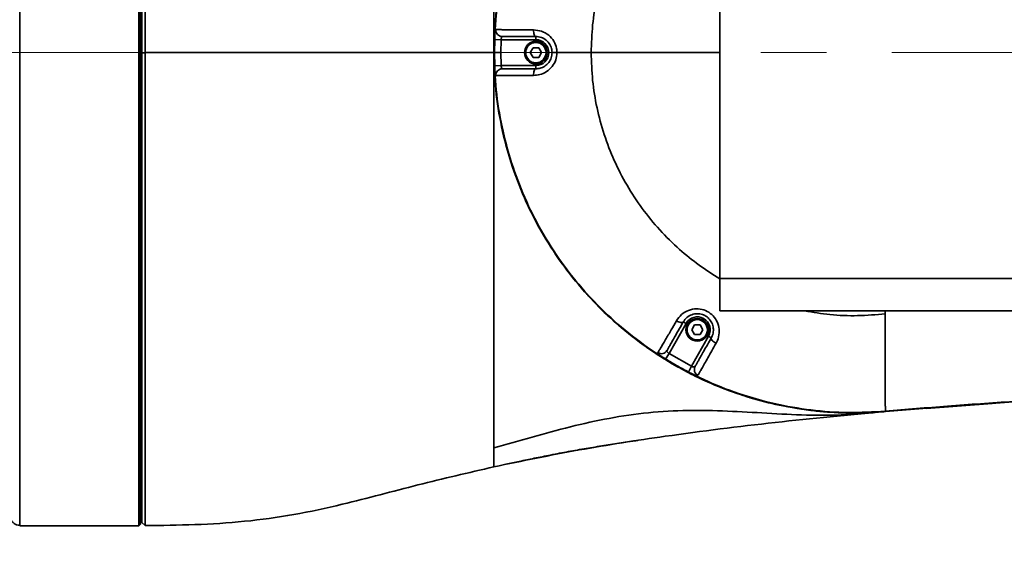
# Model space of a CAD drawing. Header units: millimetres. Extents: x -10540 to 6039, y -7467 to 6433.
# Tile 131 of 179: x -3843 to -3538, y 2510 to 2673. Entities that reach past the tile are written whole.
import ezdxf

# ---------------------------------------------------------------- set-up
doc = ezdxf.new("R2010")
doc.units = ezdxf.units.MM
doc.header["$LTSCALE"] = 8
doc.header["$PDSIZE"] = -1
doc.linetypes.add('CENTERX2', pattern=[20.32, 12.7, -2.54, 2.54, -2.54])
doc.layers.get('Defpoints').update_dxf_attribs({"true_color": 0x5e5e5e})
doc.layers.add('2细线层', color=4, linetype='Continuous', lineweight=13)
doc.layers.add('7标注层', color=4, linetype='Continuous', lineweight=13)
doc.layers.add('细实线层', color=7, linetype='Continuous')
doc.dimstyles.new('ISO-25', dxfattribs={"dimscale": 20, "dimtxt": 5, "dimasz": 6, "dimexe": 6, "dimexo": 0.625, "dimtad": 1, "dimtoh": 1, "dimdec": 0, "dimtxsty": 'Standard', "dimcen": 2.5, "dimclrd": 1, "dimclre": 1, "dimclrt": 4, "dimadec": 1, "dimazin": 2, "dimtfac": 1, "dimtdec": 0, "dimtmove": 0, "dimatfit": 0, "dimfxl": 1, "dimarcsym": 0})

# ---------------------------------------------------------------- blocks, each defined once
blk = doc.blocks.new('*D78')
at = {"layer": 'Defpoints', "color": 0, "linetype": 'ByBlock', "transparency": 16777216}
for p in [(-4976.16, 2662.54), (-2658.47, 2662.54), (-4574.67, 2472.48), (-4229.73, 2154.19), (-4257.59, 674.22)]:
    blk.add_point(p, dxfattribs=at)
at = {"layer": '细实线层', "color": 1, "linetype": 'ByBlock', "lineweight": -2, "transparency": 16777216}
blk.add_arc((-4608.18, 2662.54), 633.76, 290.86508, 349.13492, dxfattribs=at)
at = {"layer": '细实线层', "color": 1, "linetype": 'ByBlock', "transparency": 16777216}
for points in [[(-4005.7, 2544.97), (-3965.88, 2541.18), (-3974.43, 2662.54)], [(-4377.14, 2051.06), (-4387.78, 2089.62), (-4498.13, 2038.41)]]:
    blk.add_solid(points, dxfattribs=at)
at = {"layer": '细实线层', "color": 4, "linetype": 'ByBlock', "transparency": 16777216, "insert": (-4118.82, 2368.92), "char_height": 100, "attachment_point": 5, "rotation": 59.0362}
blk.add_mtext('80°', dxfattribs=at)
blk = doc.blocks.new('*D87')
at = {"layer": '2细线层', "color": 1, "linetype": 'ByBlock', "lineweight": -2, "transparency": 16777216}
for p, q in [((-4788.68, 4272.97), (-1386.54, 4272.97)), ((-1506.54, 792.54), (-1506.54, 4152.97)), ((-5173.81, 672.54), (-1386.54, 672.54))]:
    blk.add_line(p, q, dxfattribs=at)
at = {"layer": '2细线层', "color": 1, "linetype": 'ByBlock', "transparency": 16777216}
for points in [[(-1526.54, 4152.97), (-1486.54, 4152.97), (-1506.54, 4272.97)], [(-1526.54, 792.54), (-1486.54, 792.54), (-1506.54, 672.54)]]:
    blk.add_solid(points, dxfattribs=at)
at = {"layer": 'Defpoints', "color": 0, "linetype": 'ByBlock', "transparency": 16777216}
for p in [(-4801.18, 4272.97), (-1506.54, 4272.97), (-5186.31, 672.54)]:
    blk.add_point(p, dxfattribs=at)
at = {"layer": '2细线层', "color": 4, "linetype": 'ByBlock', "transparency": 16777216, "insert": (-1569.6, 2367.54), "char_height": 100, "attachment_point": 5, "rotation": 90}
blk.add_mtext('3600', dxfattribs=at)
blk = doc.blocks.new('*D93')
at = {"layer": '2细线层', "color": 1, "linetype": 'ByBlock', "lineweight": -2, "transparency": 16777216}
for p, q in [((-4801.18, 2445.04), (-4801.18, 3353.12)), ((-2975.18, 2675.04), (-2975.18, 3353.12)), ((-4681.18, 3233.12), (-3095.18, 3233.12))]:
    blk.add_line(p, q, dxfattribs=at)
at = {"layer": '2细线层', "color": 1, "linetype": 'ByBlock', "transparency": 16777216}
for points in [[(-4681.18, 3253.12), (-4681.18, 3213.12), (-4801.18, 3233.12)], [(-3095.18, 3253.12), (-3095.18, 3213.12), (-2975.18, 3233.12)]]:
    blk.add_solid(points, dxfattribs=at)
at = {"layer": 'Defpoints', "color": 0, "linetype": 'ByBlock', "transparency": 16777216}
for p in [(-2975.18, 3233.12), (-2975.18, 2662.54), (-4801.18, 2432.54)]:
    blk.add_point(p, dxfattribs=at)
at = {"layer": '2细线层', "color": 4, "linetype": 'ByBlock', "transparency": 16777216, "insert": (-3888.18, 3295.62), "char_height": 100, "attachment_point": 5}
blk.add_mtext('1826', dxfattribs=at)
blk = doc.blocks.new('*D94')
at = {"layer": '2细线层', "color": 1, "linetype": 'ByBlock', "lineweight": -2, "transparency": 16777216}
blk.add_arc((-2975.18, 2662.54), 313.74, 22.0503, 102.9497, dxfattribs=at)
at = {"layer": '2细线层', "color": 1, "linetype": 'ByBlock', "transparency": 16777216}
for points in [[(-3037.36, 2950.03), (-3053.61, 2986.58), (-3155.13, 2919.54)], [(-2664.75, 2784.15), (-2704.02, 2776.5), (-2661.44, 2662.54)]]:
    blk.add_solid(points, dxfattribs=at)
at = {"layer": 'Defpoints', "color": 0, "linetype": 'ByBlock', "transparency": 16777216}
for p in [(-3248.47, 3052.84), (-2740.8, 2871.11), (-4976.16, 2662.54), (-2975.18, 2662.54), (-2658.47, 2662.54)]:
    blk.add_point(p, dxfattribs=at)
at = {"layer": '2细线层', "color": 4, "linetype": 'ByBlock', "transparency": 16777216, "insert": (-2801.45, 2996.27), "char_height": 100, "attachment_point": 5, "rotation": 332.5}
blk.add_mtext('125°', dxfattribs=at)
blk = doc.blocks.new('*D95')
at = {"layer": '2细线层', "color": 1, "linetype": 'ByBlock', "lineweight": -2, "transparency": 16777216}
blk.add_line((-2645.97, 2662.54), (-2450.72, 2662.54), dxfattribs=at)
blk.add_arc((-2975.18, 2662.54), 404.46, 252.0622, 342.9378, dxfattribs=at)
at = {"layer": '2细线层', "color": 1, "linetype": 'ByBlock', "transparency": 16777216}
for points in [[(-2608.3, 2546.83), (-2568.74, 2540.9), (-2570.72, 2662.54)], [(-3108.66, 2259.84), (-3090.83, 2295.64), (-3207.17, 2331.23)]]:
    blk.add_solid(points, dxfattribs=at)
at = {"layer": 'Defpoints', "color": 0, "linetype": 'ByBlock', "transparency": 16777216}
for p in [(-4976.16, 2662.54), (-2975.18, 2662.54), (-2658.47, 2662.54), (-2673.04, 2393.66), (-3248.47, 2272.24)]:
    blk.add_point(p, dxfattribs=at)
at = {"layer": '2细线层', "color": 4, "linetype": 'ByBlock', "transparency": 16777216, "insert": (-2920.97, 2324.9), "char_height": 100, "attachment_point": 5, "rotation": 9.1207}
blk.add_mtext('125°', dxfattribs=at)

msp = doc.modelspace()

# ---------------------------------------------------------------- linework, layer by layer
at = {"color": 7, "linetype": 'Continuous', "lineweight": 35}
for p, q in [((-3806.18, 2516.04), (-3806.18, 2809.04)), ((-3805.68, 2808.54), (-3805.68, 2516.54)), ((-3696.02, 2662.54), (-3695.94, 2666.61)), ((-3695.94, 2666.61), (-3693.94, 2666.54)), ((-3693.94, 2666.54), (-3694.02, 2662.54)), ((-3683.18, 2666.54), (-3693.94, 2666.54)), ((-3683.18, 2666.54), (-3683.18, 2667.54)), ((-3804.18, 2662.53), (-3805.18, 2662.53)), ((-3696.05, 2662.54), (-3696.02, 2662.54)), ((-3695.94, 2658.47), (-3696.02, 2662.54)), ((-3696.02, 2662.54), (-3694.02, 2662.54)), ((-3694.02, 2662.54), (-3693.94, 2658.54)), ((-3684.91, 2662.54), (-3684.04, 2664.04)), ((-3684.04, 2661.04), (-3684.91, 2662.54)), ((-3684.04, 2664.04), (-3682.31, 2664.04)), ((-3682.31, 2664.04), (-3681.45, 2662.54)), ((-3681.45, 2662.54), (-3682.31, 2661.04)), ((-3676.65, 2662.54), (-3666.05, 2662.54)), ((-3682.31, 2661.04), (-3684.04, 2661.04)), ((-3693.94, 2658.54), (-3695.94, 2658.47)), ((-3693.94, 2658.54), (-3683.18, 2658.54)), ((-3683.18, 2658.54), (-3683.18, 2657.54)), ((-3574.94, 2582.54), (-3574.94, 2581.65)), ((-3636.66, 2578.67), (-3641.94, 2569.34)), ((-3637.53, 2579.16), (-3636.66, 2578.67)), ((-3634.91, 2576.7), (-3634.04, 2578.2)), ((-3634.04, 2578.2), (-3632.31, 2578.2)), ((-3632.31, 2578.2), (-3631.45, 2576.7)), ((-3634.98, 2565.4), (-3629.7, 2574.73)), ((-3634.04, 2575.2), (-3634.91, 2576.7)), ((-3632.31, 2575.2), (-3634.04, 2575.2)), ((-3631.45, 2576.7), (-3632.31, 2575.2)), ((-3628.83, 2574.23), (-3629.7, 2574.73)), ((-3641.94, 2569.34), (-3642.99, 2567.64)), ((-3641.94, 2569.34), (-3634.98, 2565.4)), ((-3634.98, 2565.4), (-3635.9, 2563.63)), ((-3541.82, 2553.88), (-3562.2, 2552.33)), ((-3574.91, 2551.36), (-3574.92, 2551.49)), ((-3574.91, 2551.36), (-3574.91, 2551.36)), ((-3843.06, 2516.15), (-3843.06, 2516.15)), ((-3806.18, 2516.04), (-3805.68, 2516.54)), ((-3805.18, 2517.06), (-3804.17, 2516.06)), ((-3805.18, 2517.06), (-3804.17, 2516.06)), ((-3843.06, 2516.04), (-3806.18, 2516.04))]:
    msp.add_line(p, q, dxfattribs=at)
at = {"color": 7, "linetype": 'Continuous', "lineweight": 35, "flags": 128}
for points in [[(-3683.9, 2669.58), (-3683.89, 2669.18), (-3683.85, 2668.8), (-3683.79, 2668.45), (-3683.7, 2668.14), (-3683.59, 2667.88), (-3683.46, 2667.69), (-3683.32, 2667.58), (-3683.18, 2667.54)], [(-3678.18, 2662.54), (-3678.15, 2662.54), (-3678.07, 2662.54), (-3677.93, 2662.54), (-3677.75, 2662.54), (-3677.52, 2662.54), (-3677.26, 2662.54), (-3676.97, 2662.54), (-3676.65, 2662.54)], [(-3683.18, 2657.54), (-3683.32, 2657.5), (-3683.46, 2657.38), (-3683.59, 2657.19), (-3683.7, 2656.94), (-3683.79, 2656.63), (-3683.85, 2656.27), (-3683.89, 2655.89), (-3683.9, 2655.5)], [(-3639.66, 2579.45), (-3639.31, 2579.28), (-3638.96, 2579.13), (-3638.63, 2579.02), (-3638.31, 2578.96), (-3638.04, 2578.94), (-3637.81, 2578.97), (-3637.64, 2579.04), (-3637.53, 2579.16)], [(-3627.37, 2572.52), (-3627.72, 2572.72), (-3628.04, 2572.95), (-3628.33, 2573.19), (-3628.56, 2573.43), (-3628.73, 2573.67), (-3628.84, 2573.89), (-3628.87, 2574.08), (-3628.83, 2574.23)]]:
    msp.add_lwpolyline(points, dxfattribs=at)
at = {"color": 7, "linetype": 'Continuous', "lineweight": 35}
for centre, radius in [((-3683.18, 2662.54), 3.5), ((-3683.18, 2662.54), 3.15), ((-3633.18, 2576.7), 3.5), ((-3633.18, 2576.7), 3.15)]:
    msp.add_circle(centre, radius, dxfattribs=at)
for centre, radius, start, end in [((-3693.6, 2669.53), 1.99, 176.1116, 269.8033), ((-3683.18, 2662.54), 4, 270, 90), ((-3693.6, 2655.54), 1.99, 90.1967, 183.8884), ((-3633.18, 2576.7), 4, 330.4847, 150.4847), ((-3644.28, 2571.27), 1.98, 236.4404, 329.89), ((-3632.12, 2564.4), 1.98, 151.1569, 244.6842), ((-3806.18, 2533.54), 1, 0, 60)]:
    msp.add_arc(centre, radius, start, end, dxfattribs=at)
for points, knots in [([(-3843.06, 2809.02), (-3843.06, 2809.03), (-3843.06, 2809.2), (-3843.06, 2808.56), (-3843.06, 2807.03), (-3843.06, 2804.36), (-3843.06, 2800.74), (-3843.06, 2796.09), (-3843.06, 2790.47), (-3843.06, 2784), (-3843.06, 2776.69), (-3843.06, 2768.48), (-3843.06, 2759.52), (-3843.06, 2749.94), (-3843.06, 2739.77), (-3843.06, 2728.93), (-3843.06, 2717.62), (-3843.06, 2706.03), (-3843.06, 2694.14), (-3843.06, 2681.9), (-3843.06, 2671.29), (-3843.06, 2660.8), (-3843.06, 2650.43), (-3843.06, 2638.4), (-3843.06, 2626.51), (-3843.06, 2614.78), (-3843.06, 2603.27), (-3843.06, 2592.16), (-3843.06, 2581.65), (-3843.06, 2571.67), (-3843.06, 2562.25), (-3843.06, 2553.55), (-3843.06, 2545.71), (-3843.06, 2538.68), (-3843.06, 2532.47), (-3843.06, 2527.2), (-3843.06, 2522.95), (-3843.06, 2519.65), (-3843.06, 2517.39), (-3843.06, 2516.17), (-3843.06, 2516.16), (-3843.06, 2516.15)], [0, 0, 0, 0, 0.000901, 0.028165, 0.055429, 0.081924, 0.108419, 0.135683, 0.162947, 0.189442, 0.215937, 0.243201, 0.270465, 0.29696, 0.323455, 0.350719, 0.377983, 0.404478, 0.430972, 0.458237, 0.485501, 0.500431, 0.526703, 0.553156, 0.579519, 0.605881, 0.633002, 0.660123, 0.686617, 0.713112, 0.740376, 0.76764, 0.794135, 0.82063, 0.847894, 0.875158, 0.901653, 0.928148, 0.955412, 0.982676, 1, 1, 1, 1]), ([(-3804.17, 2809.01), (-3804.17, 2809.01), (-3804.17, 2809.01), (-3804.17, 2808.48), (-3804.17, 2806.89), (-3804.17, 2804.44), (-3804.17, 2801.09), (-3804.17, 2796.83), (-3804.17, 2791.71), (-3804.17, 2786.81), (-3804.18, 2782.55), (-3804.18, 2778.05), (-3804.18, 2773.2), (-3804.18, 2768.01), (-3804.18, 2762.6), (-3804.18, 2755.44), (-3804.18, 2746.27), (-3804.18, 2736.56), (-3804.18, 2726.33), (-3804.18, 2715.61), (-3804.18, 2704.86), (-3804.18, 2694.28), (-3804.18, 2683.87), (-3804.18, 2675.07), (-3804.18, 2667.92), (-3804.18, 2664.33), (-3804.18, 2662.54)], [0, 0, 0, 0, 0.012435, 0.062229, 0.111995, 0.161925, 0.211855, 0.263066, 0.314278, 0.364054, 0.388928, 0.413802, 0.463578, 0.488452, 0.513326, 0.563102, 0.613185, 0.663116, 0.713046, 0.764264, 0.815481, 0.860999, 0.906751, 0.953223, 0.976607, 1, 1, 1, 1]), ([(-3805.18, 2662.53), (-3805.18, 2663.49), (-3805.18, 2666.38), (-3805.18, 2673.13), (-3805.18, 2680.8), (-3805.18, 2688.41), (-3805.18, 2694.08), (-3805.18, 2701.57), (-3805.18, 2708.95), (-3805.18, 2717.98), (-3805.18, 2726.8), (-3805.18, 2735.29), (-3805.18, 2741.83), (-3805.18, 2746.62), (-3805.18, 2752.82), (-3805.18, 2760.23), (-3805.18, 2768.5), (-3805.18, 2776.1), (-3805.18, 2781.83), (-3805.18, 2786.04), (-3805.18, 2789.98), (-3805.18, 2794.42), (-3805.18, 2798.16), (-3805.18, 2800.72), (-3805.18, 2802.99), (-3805.18, 2805.28), (-3805.18, 2806.79), (-3805.18, 2807.63), (-3805.18, 2808), (-3805.18, 2808.01), (-3805.18, 2808.01)], [0, 0, 0, 0, 0.012644, 0.037938, 0.088566, 0.113858, 0.13915, 0.164443, 0.215058, 0.240351, 0.290967, 0.341582, 0.366874, 0.392167, 0.41746, 0.468075, 0.51869, 0.569306, 0.619921, 0.645214, 0.670506, 0.721122, 0.771737, 0.79703, 0.822322, 0.872937, 0.923552, 0.948843, 0.97439, 1, 1, 1, 1]), ([(-3696.18, 2663.35), (-3696.18, 2663.4), (-3696.18, 2663.53), (-3696.18, 2663.71), (-3696.18, 2663.91), (-3696.18, 2664.1), (-3696.18, 2664.29), (-3696.18, 2664.48), (-3696.18, 2664.67), (-3696.18, 2664.87), (-3696.18, 2665.06), (-3696.18, 2665.25), (-3696.18, 2665.44), (-3696.18, 2665.63), (-3696.18, 2665.83), (-3696.18, 2666.02), (-3696.18, 2666.21), (-3696.18, 2666.4), (-3696.18, 2666.59), (-3696.18, 2666.78), (-3696.18, 2666.98), (-3696.18, 2667.17), (-3696.18, 2667.36), (-3696.18, 2667.55), (-3696.18, 2667.74), (-3696.18, 2667.94), (-3696.18, 2668.13), (-3696.18, 2668.32), (-3696.18, 2668.51), (-3696.18, 2668.71), (-3696.18, 2668.9), (-3696.18, 2669.09), (-3696.18, 2669.28), (-3696.18, 2669.48), (-3696.18, 2669.67), (-3696.18, 2669.86), (-3696.18, 2670.05), (-3696.18, 2670.25), (-3696.18, 2670.44), (-3696.18, 2670.63), (-3696.18, 2670.82), (-3696.18, 2671.02), (-3696.18, 2671.21), (-3696.18, 2671.4), (-3696.18, 2671.6), (-3696.18, 2671.79), (-3696.18, 2671.98), (-3696.18, 2672.18), (-3696.18, 2672.37), (-3696.18, 2672.65), (-3696.18, 2672.97), (-3696.18, 2673.74), (-3696.18, 2675.22), (-3696.18, 2677.47), (-3696.18, 2680.15), (-3696.18, 2682.81), (-3696.18, 2685.44), (-3696.18, 2689.32), (-3696.18, 2694.5), (-3696.18, 2700.96), (-3696.18, 2707.47), (-3696.18, 2714.86), (-3696.18, 2722.88), (-3696.18, 2730.97), (-3696.18, 2738.24), (-3696.18, 2744.79), (-3696.18, 2750.89), (-3696.18, 2757.53), (-3696.18, 2764.44), (-3696.18, 2771.28), (-3696.18, 2777.16), (-3696.18, 2781.7), (-3696.18, 2783.94), (-3696.18, 2784.9)], [0, 0, 0, 0, 0.001106, 0.002342, 0.003579, 0.004816, 0.006053, 0.00729, 0.008527, 0.009764, 0.011002, 0.012239, 0.013477, 0.014714, 0.015952, 0.01719, 0.018428, 0.019666, 0.020904, 0.022142, 0.02338, 0.024617, 0.025855, 0.027092, 0.028329, 0.029566, 0.030803, 0.03204, 0.033276, 0.034512, 0.035749, 0.036986, 0.038223, 0.039461, 0.040697, 0.041934, 0.04317, 0.044406, 0.045643, 0.04688, 0.048118, 0.049355, 0.050591, 0.051827, 0.053062, 0.054297, 0.055532, 0.056767, 0.058003, 0.059237, 0.062002, 0.064173, 0.07376, 0.089659, 0.105531, 0.122373, 0.137596, 0.15306, 0.192469, 0.231799, 0.271881, 0.314704, 0.373959, 0.432279, 0.484982, 0.536187, 0.587286, 0.638277, 0.714755, 0.790895, 0.866659, 0.942968, 1, 1, 1, 1]), ([(-3626.18, 2732.58), (-3628.36, 2731.21), (-3632.73, 2728.45), (-3638.96, 2723.37), (-3644.9, 2717.53), (-3650.36, 2710.86), (-3655.08, 2703.66), (-3659.02, 2696), (-3662.14, 2687.96), (-3664.37, 2679.65), (-3665.78, 2671.14), (-3665.96, 2665.41), (-3666.05, 2662.54)], [0, 0, 0, 0, 0.091879, 0.183757, 0.285788, 0.387818, 0.489848, 0.591879, 0.693909, 0.795939, 0.89797, 1, 1, 1, 1]), ([(-3626.18, 2662.54), (-3626.18, 2667.55), (-3626.18, 2677.56), (-3626.18, 2692.58), (-3626.18, 2707.59), (-3626.18, 2717.55), (-3626.18, 2722.54)], [0, 0, 0, 0, 0.249988, 0.499987, 0.749993, 1, 1, 1, 1]), ([(-3695.94, 2666.61), (-3695.93, 2666.83), (-3695.91, 2667.4), (-3695.86, 2668.26), (-3695.78, 2669.04), (-3695.7, 2669.57), (-3695.62, 2669.64), (-3695.59, 2669.67)], [0, 0, 0, 0, 0.135443, 0.34653, 0.559534, 0.77676, 1, 1, 1, 1]), ([(-3695.59, 2669.67), (-3695.44, 2669.67), (-3695.15, 2669.67), (-3694.12, 2669.66), (-3692.54, 2669.64), (-3690.55, 2669.62), (-3687.69, 2669.6), (-3685.34, 2669.59), (-3683.9, 2669.58)], [0, 0, 0, 0, 0.155552, 0.310431, 0.44945, 0.588799, 0.749569, 1, 1, 1, 1]), ([(-3683.9, 2669.58), (-3683.07, 2669.5), (-3681.4, 2669.34), (-3679.15, 2668.05), (-3677.51, 2666.16), (-3676.77, 2664.2), (-3676.65, 2662.97), (-3676.65, 2662.54), (-3676.65, 2662.54)], [0, 0, 0, 0, 0.23274, 0.462607, 0.679795, 0.886155, 0.999995, 1, 1, 1, 1]), ([(-3693.6, 2667.54), (-3693.64, 2667.53), (-3693.71, 2667.51), (-3693.79, 2667.33), (-3693.86, 2667.08), (-3693.91, 2666.8), (-3693.94, 2666.61), (-3693.94, 2666.54)], [0, 0, 0, 0, 0.219493, 0.436261, 0.650964, 0.863915, 1, 1, 1, 1]), ([(-3683.18, 2667.54), (-3684.25, 2667.54), (-3686.42, 2667.54), (-3689.04, 2667.54), (-3691, 2667.54), (-3692.34, 2667.54), (-3693.24, 2667.54), (-3693.48, 2667.54), (-3693.6, 2667.54)], [0, 0, 0, 0, 0.21252, 0.428949, 0.559941, 0.695872, 0.844561, 1, 1, 1, 1]), ([(-3678.18, 2662.54), (-3678.19, 2662.85), (-3678.24, 2663.72), (-3678.78, 2665.12), (-3679.92, 2666.46), (-3681.47, 2667.37), (-3682.61, 2667.48), (-3683.18, 2667.54)], [0, 0, 0, 0, 0.113424, 0.318991, 0.535626, 0.765767, 1, 1, 1, 1]), ([(-3805.18, 2517.06), (-3805.18, 2517.06), (-3805.18, 2517.07), (-3805.18, 2517.47), (-3805.18, 2518.41), (-3805.18, 2519.3), (-3805.18, 2520.79), (-3805.18, 2522.73), (-3805.18, 2525.09), (-3805.18, 2527.07), (-3805.18, 2529.27), (-3805.18, 2532.47), (-3805.18, 2536.07), (-3805.18, 2540.07), (-3805.18, 2543.25), (-3805.18, 2547.74), (-3805.18, 2552.6), (-3805.18, 2557.79), (-3805.18, 2561.84), (-3805.18, 2567.45), (-3805.18, 2573.37), (-3805.18, 2579.55), (-3805.18, 2584.32), (-3805.18, 2590.83), (-3805.18, 2597.58), (-3805.18, 2604.52), (-3805.18, 2609.81), (-3805.18, 2616.98), (-3805.18, 2624.3), (-3805.18, 2631.73), (-3805.18, 2639.6), (-3805.18, 2647.75), (-3805.18, 2656.17), (-3805.18, 2660.41), (-3805.18, 2662.53)], [0, 0, 0, 0, 0.012519, 0.062655, 0.087697, 0.11274, 0.137784, 0.1879, 0.212943, 0.237987, 0.263031, 0.288074, 0.33819, 0.363234, 0.388278, 0.413321, 0.463437, 0.488481, 0.513525, 0.538568, 0.588685, 0.613728, 0.638772, 0.663815, 0.713932, 0.738975, 0.764019, 0.789063, 0.839179, 0.864222, 0.889266, 0.944394, 0.97215, 1, 1, 1, 1]), ([(-3804.18, 2662.55), (-3795.57, 2662.55), (-3778.36, 2662.55), (-3755.85, 2662.55), (-3736.65, 2662.55), (-3724.28, 2662.55), (-3715.49, 2662.55), (-3710.24, 2662.55), (-3705.48, 2662.55), (-3701.91, 2662.55), (-3699.58, 2662.55), (-3698.03, 2662.55), (-3696.89, 2662.55), (-3696.19, 2662.55), (-3696.18, 2662.55), (-3696.18, 2662.55)], [0, 0, 0, 0, 0.224794, 0.449587, 0.588099, 0.726601, 0.772771, 0.818937, 0.86509, 0.899681, 0.916975, 0.934251, 0.951503, 0.968771, 1, 1, 1, 1]), ([(-3804.18, 2662.54), (-3804.18, 2661.59), (-3804.18, 2656.87), (-3804.18, 2648.37), (-3804.18, 2637.12), (-3804.18, 2626), (-3804.18, 2615), (-3804.18, 2604.21), (-3804.18, 2595.49), (-3804.18, 2588.79), (-3804.18, 2583.95), (-3804.18, 2577.65), (-3804.18, 2570.08), (-3804.18, 2561.54), (-3804.18, 2553.53), (-3804.18, 2546.13), (-3804.17, 2539.47), (-3804.17, 2533.62), (-3804.17, 2528.54), (-3804.17, 2524.27), (-3804.17, 2521.05), (-3804.17, 2518.92), (-3804.17, 2517.59), (-3804.17, 2516.69), (-3804.17, 2516.14), (-3804.17, 2516.09), (-3804.17, 2516.07)], [0, 0, 0, 0, 0.012312, 0.06162, 0.11089, 0.160322, 0.209755, 0.260435, 0.311115, 0.335742, 0.36037, 0.384998, 0.434281, 0.483713, 0.533145, 0.583822, 0.6345, 0.683931, 0.733363, 0.784038, 0.834714, 0.875597, 0.906541, 0.937489, 0.96874, 1, 1, 1, 1]), ([(-3676.65, 2662.54), (-3676.65, 2662.54), (-3676.65, 2661.77), (-3676.92, 2660.22), (-3678.05, 2658.17), (-3679.8, 2656.58), (-3681.85, 2655.65), (-3683.26, 2655.54), (-3683.9, 2655.5)], [0, 0, 0, 0, 0.000005, 0.200272, 0.401756, 0.607295, 0.821279, 1, 1, 1, 1]), ([(-3683.18, 2657.54), (-3682.74, 2657.57), (-3681.78, 2657.64), (-3680.37, 2658.3), (-3679.16, 2659.42), (-3678.34, 2660.89), (-3678.23, 2661.99), (-3678.18, 2662.54)], [0, 0, 0, 0, 0.179982, 0.394512, 0.59973, 0.800491, 1, 1, 1, 1]), ([(-3626.18, 2662.54), (-3631.21, 2662.54), (-3640.39, 2662.54), (-3653.7, 2662.54), (-3661.93, 2662.54), (-3666.05, 2662.54)], [0, 0, 0, 0, 0.377631, 0.688826, 1, 1, 1, 1]), ([(-3626.18, 2592.49), (-3628.36, 2593.87), (-3632.73, 2596.63), (-3638.96, 2601.71), (-3644.9, 2607.55), (-3650.36, 2614.22), (-3655.08, 2621.42), (-3659.02, 2629.08), (-3662.14, 2637.11), (-3664.37, 2645.43), (-3665.78, 2653.94), (-3665.96, 2659.67), (-3666.05, 2662.54)], [0, 0, 0, 0, 0.091879, 0.183757, 0.285789, 0.387818, 0.489848, 0.591879, 0.693909, 0.795939, 0.89797, 1, 1, 1, 1]), ([(-3626.18, 2662.54), (-3626.18, 2656.69), (-3626.18, 2644.99), (-3626.18, 2627.46), (-3626.18, 2609.94), (-3626.18, 2598.34), (-3626.18, 2592.54)], [0, 0, 0, 0, 0.250026, 0.500033, 0.750025, 1, 1, 1, 1]), ([(-3696.18, 2661.73), (-3696.18, 2661.56), (-3696.18, 2661.26), (-3696.18, 2660.83), (-3696.18, 2660.46), (-3696.18, 2660.1), (-3696.18, 2659.76), (-3696.18, 2659.34), (-3696.18, 2658.92), (-3696.18, 2658.51), (-3696.18, 2658.09), (-3696.18, 2657.62), (-3696.18, 2657.1), (-3696.18, 2656.64), (-3696.18, 2656.26), (-3696.18, 2655.84), (-3696.18, 2655.37), (-3696.18, 2654.85), (-3696.18, 2654.34), (-3696.18, 2653.86), (-3696.18, 2653.39), (-3696.18, 2652.98), (-3696.18, 2652.58), (-3696.18, 2652.23), (-3696.18, 2651.8), (-3696.18, 2651.18), (-3696.18, 2650.06), (-3696.18, 2648.57), (-3696.18, 2646.84), (-3696.18, 2644.17), (-3696.18, 2640.56), (-3696.18, 2636.01), (-3696.18, 2631.54), (-3696.18, 2627.09), (-3696.18, 2622.65), (-3696.18, 2619.18), (-3696.18, 2616.63), (-3696.18, 2615.07), (-3696.18, 2613.52), (-3696.18, 2612.04), (-3696.18, 2610.57), (-3696.18, 2609.12), (-3696.18, 2607.87), (-3696.18, 2606.61), (-3696.18, 2605.23), (-3696.18, 2603.66), (-3696.18, 2602.23), (-3696.18, 2600.96), (-3696.18, 2599.71), (-3696.18, 2597.71), (-3696.18, 2595.18), (-3696.18, 2591.45), (-3696.18, 2587.23), (-3696.18, 2581.24), (-3696.18, 2574.43), (-3696.18, 2566.78), (-3696.18, 2559.6), (-3696.18, 2553.03), (-3696.18, 2547.38), (-3696.18, 2543.12), (-3696.18, 2541.03), (-3696.18, 2540.18)], [0, 0, 0, 0, 0.0032292, 0.0057684, 0.0083067, 0.0103001, 0.0128409, 0.0148356, 0.0184005, 0.0209414, 0.0229354, 0.0265003, 0.0300608, 0.0328605, 0.035397, 0.0373926, 0.0409535, 0.0445142, 0.0473126, 0.0508728, 0.0536672, 0.0564615, 0.0586574, 0.0611898, 0.0631805, 0.0667339, 0.0728274, 0.0841784, 0.0943105, 0.1044388, 0.1324471, 0.1593619, 0.1867391, 0.2137405, 0.2409875, 0.26891, 0.2790157, 0.2894789, 0.2988848, 0.3087727, 0.318216, 0.3276054, 0.3373549, 0.3428737, 0.3528201, 0.3651041, 0.3745481, 0.3821315, 0.3911542, 0.4005359, 0.4241007, 0.4448731, 0.4817242, 0.5187221, 0.5848477, 0.6508037, 0.7257084, 0.8002288, 0.8744009, 0.9492308, 1, 1, 1, 1]), ([(-3695.59, 2655.41), (-3695.61, 2655.42), (-3695.67, 2655.46), (-3695.76, 2655.82), (-3695.83, 2656.51), (-3695.9, 2657.43), (-3695.93, 2658.12), (-3695.94, 2658.47)], [0, 0, 0, 0, 0.147063, 0.365548, 0.578957, 0.789761, 1, 1, 1, 1]), ([(-3693.94, 2658.54), (-3693.93, 2658.43), (-3693.9, 2658.2), (-3693.84, 2657.9), (-3693.76, 2657.67), (-3693.69, 2657.56), (-3693.63, 2657.54), (-3693.6, 2657.54)], [0, 0, 0, 0, 0.211451, 0.424263, 0.63883, 0.855719, 1, 1, 1, 1]), ([(-3693.6, 2657.54), (-3693.43, 2657.54), (-3693.08, 2657.54), (-3691.53, 2657.54), (-3689.66, 2657.54), (-3687.05, 2657.54), (-3684.78, 2657.54), (-3683.18, 2657.54)], [0, 0, 0, 0, 0.206252, 0.417325, 0.550104, 0.683227, 1, 1, 1, 1]), ([(-3683.9, 2655.5), (-3684.77, 2655.49), (-3686.49, 2655.48), (-3688.86, 2655.47), (-3690.98, 2655.45), (-3692.68, 2655.43), (-3693.94, 2655.42), (-3695.08, 2655.41), (-3695.39, 2655.41), (-3695.59, 2655.41)], [0, 0, 0, 0, 0.150169, 0.30019, 0.434719, 0.568944, 0.681018, 0.793109, 1, 1, 1, 1]), ([(-3626.18, 2592.54), (-3619.6, 2592.54), (-3606.74, 2592.54), (-3587.82, 2592.54), (-3569.53, 2592.54), (-3551.64, 2592.54), (-3534, 2592.54), (-3510.88, 2592.54), (-3482.5, 2592.54), (-3449.06, 2592.54), (-3427.05, 2592.54), (-3416.18, 2592.54)], [0, 0, 0, 0, 0.094065, 0.183949, 0.270497, 0.355538, 0.439587, 0.522639, 0.68574, 0.844849, 1, 1, 1, 1]), ([(-3626.18, 2592.54), (-3626.18, 2592.53), (-3626.18, 2592.52), (-3626.18, 2592.5), (-3626.18, 2592.49)], [0, 0, 0, 0, 0.499696, 1, 1, 1, 1]), ([(-3626.18, 2592.49), (-3626.18, 2590.82), (-3626.18, 2587.49), (-3626.18, 2584.19), (-3626.18, 2582.54)], [0, 0, 0, 0, 0.500004, 1, 1, 1, 1]), ([(-3575.41, 2551.34), (-3578.24, 2551.16), (-3584.06, 2550.79), (-3592.99, 2551.13), (-3602.1, 2552.18), (-3611.2, 2554.01), (-3620.12, 2556.6), (-3628.9, 2559.96), (-3637.44, 2564.09), (-3645.6, 2568.93), (-3653.24, 2574.37), (-3660.34, 2580.48), (-3665.11, 2585.03), (-3667.33, 2587.7), (-3667.52, 2587.93)], [0, 0, 0, 0, 0.082795, 0.170438, 0.260473, 0.350508, 0.441026, 0.531544, 0.624706, 0.717869, 0.808131, 0.898392, 0.991291, 1, 1, 1, 1]), ([(-3639.66, 2579.45), (-3639.18, 2580.14), (-3638.21, 2581.51), (-3635.98, 2582.84), (-3633.52, 2583.34), (-3631.13, 2582.98), (-3629.06, 2581.89), (-3627.47, 2580.2), (-3626.51, 2578.06), (-3626.28, 2575.68), (-3626.71, 2573.79), (-3627.22, 2572.8), (-3627.37, 2572.52)], [0, 0, 0, 0, 0.116809, 0.23224, 0.339791, 0.441003, 0.539411, 0.637863, 0.738657, 0.84377, 0.954966, 1, 1, 1, 1]), ([(-3628.83, 2574.23), (-3628.73, 2574.43), (-3628.38, 2575.1), (-3628.1, 2576.4), (-3628.27, 2578.05), (-3628.97, 2579.55), (-3630.1, 2580.75), (-3631.57, 2581.53), (-3633.26, 2581.79), (-3635, 2581.46), (-3636.55, 2580.55), (-3637.2, 2579.63), (-3637.53, 2579.16)], [0, 0, 0, 0, 0.045577, 0.157972, 0.263803, 0.364725, 0.462732, 0.560242, 0.660328, 0.766915, 0.882159, 1, 1, 1, 1]), ([(-3626.18, 2582.54), (-3621.9, 2582.54), (-3613.17, 2582.54), (-3604.42, 2582.54), (-3599.97, 2582.54)], [0, 0, 0, 0, 0.490115, 1, 1, 1, 1]), ([(-3599.97, 2582.54), (-3595.8, 2582.54), (-3587.46, 2582.53), (-3579.11, 2582.54), (-3574.94, 2582.54)], [0, 0, 0, 0, 0.499944, 1, 1, 1, 1]), ([(-3574.94, 2581.65), (-3577.79, 2581.4), (-3583.51, 2580.9), (-3591.91, 2581.23), (-3597.35, 2582.12), (-3599.97, 2582.54)], [0, 0, 0, 0, 0.342093, 0.684186, 1, 1, 1, 1]), ([(-3574.94, 2582.54), (-3567.35, 2582.54), (-3529.41, 2582.54), (-3476.79, 2582.54), (-3431.75, 2582.54), (-3417.06, 2582.54)], [0, 0, 0, 0, 0.144175, 0.720876, 1, 1, 1, 1]), ([(-3574.92, 2551.49), (-3574.92, 2551.51), (-3574.92, 2551.56), (-3574.93, 2551.93), (-3574.93, 2552.82), (-3574.94, 2554.22), (-3574.94, 2556), (-3574.94, 2558.69), (-3574.94, 2562.89), (-3574.94, 2568.65), (-3574.94, 2575.09), (-3574.94, 2579.46), (-3574.94, 2581.65)], [0, 0, 0, 0, 0.062529, 0.125003, 0.187426, 0.249856, 0.312325, 0.37483, 0.49979, 0.66648, 0.833231, 1, 1, 1, 1]), ([(-3645.37, 2569.61), (-3645.28, 2569.77), (-3645.09, 2570.1), (-3644.57, 2570.98), (-3643.86, 2572.18), (-3642.79, 2574.02), (-3641.37, 2576.47), (-3640.2, 2578.52), (-3639.66, 2579.45)], [0, 0, 0, 0, 0.137978, 0.275802, 0.413642, 0.551631, 0.794756, 1, 1, 1, 1]), ([(-3637.53, 2579.16), (-3638.06, 2578.22), (-3639.13, 2576.33), (-3640.38, 2574.12), (-3641.29, 2572.51), (-3641.88, 2571.47), (-3642.32, 2570.69), (-3642.48, 2570.41), (-3642.56, 2570.27)], [0, 0, 0, 0, 0.229761, 0.464219, 0.596585, 0.732389, 0.864243, 1, 1, 1, 1]), ([(-3633.85, 2565.36), (-3633.81, 2565.43), (-3633.69, 2565.64), (-3633.37, 2566.2), (-3632.83, 2567.15), (-3632.09, 2568.46), (-3631.14, 2570.14), (-3630.05, 2572.08), (-3629.23, 2573.51), (-3628.83, 2574.23)], [0, 0, 0, 0, 0.0774178, 0.2064047, 0.3353647, 0.4883664, 0.641701, 0.8207438, 1, 1, 1, 1]), ([(-3627.37, 2572.52), (-3627.81, 2571.75), (-3628.68, 2570.2), (-3629.87, 2568.08), (-3630.93, 2566.21), (-3631.78, 2564.71), (-3632.4, 2563.6), (-3632.78, 2562.94), (-3632.91, 2562.7), (-3632.96, 2562.61)], [0, 0, 0, 0, 0.170944, 0.341698, 0.49663, 0.651268, 0.785953, 0.920663, 1, 1, 1, 1]), ([(-3642.99, 2567.64), (-3643.17, 2567.76), (-3643.65, 2568.05), (-3644.37, 2568.53), (-3645, 2569), (-3645.39, 2569.39), (-3645.38, 2569.54), (-3645.37, 2569.61)], [0, 0, 0, 0, 0.130303, 0.338354, 0.552461, 0.772293, 1, 1, 1, 1]), ([(-3642.56, 2570.27), (-3642.58, 2570.21), (-3642.62, 2570.1), (-3642.54, 2569.9), (-3642.36, 2569.68), (-3642.15, 2569.5), (-3642, 2569.38), (-3641.94, 2569.34)], [0, 0, 0, 0, 0.229815, 0.450372, 0.662914, 0.870083, 1, 1, 1, 1]), ([(-3635.9, 2563.63), (-3637.07, 2564.25), (-3639.47, 2565.52), (-3641.8, 2566.93), (-3642.99, 2567.64)], [0, 0, 0, 0, 0.491018, 1, 1, 1, 1]), ([(-3634.98, 2565.4), (-3634.87, 2565.36), (-3634.66, 2565.27), (-3634.36, 2565.19), (-3634.11, 2565.17), (-3633.94, 2565.23), (-3633.88, 2565.32), (-3633.85, 2565.36)], [0, 0, 0, 0, 0.204256, 0.411073, 0.623012, 0.843574, 1, 1, 1, 1]), ([(-3632.96, 2562.61), (-3633, 2562.57), (-3633.09, 2562.48), (-3633.48, 2562.54), (-3634.14, 2562.77), (-3634.97, 2563.16), (-3635.59, 2563.47), (-3635.9, 2563.63)], [0, 0, 0, 0, 0.154616, 0.374435, 0.58751, 0.795494, 1, 1, 1, 1]), ([(-2977.1, 2552.18), (-2978.37, 2552.21), (-2981.27, 2552.29), (-2986.16, 2552.52), (-2992.14, 2552.82), (-2999.22, 2553.2), (-3007.56, 2553.64), (-3017.17, 2554.15), (-3028.07, 2554.7), (-3040.07, 2555.28), (-3053.13, 2555.88), (-3067.19, 2556.49), (-3082.19, 2557.09), (-3098.05, 2557.68), (-3116.23, 2558.29), (-3136.77, 2558.92), (-3159.66, 2559.53), (-3183.36, 2560.06), (-3207.71, 2560.5), (-3234.32, 2560.87), (-3263.05, 2561.13), (-3293.73, 2561.24), (-3324.34, 2561.18), (-3354.64, 2560.93), (-3384.42, 2560.49), (-3413.47, 2559.86), (-3440.86, 2559.08), (-3466.52, 2558.14), (-3490.39, 2557.09), (-3513.18, 2555.9), (-3534.82, 2554.57), (-3555.28, 2553.13), (-3568.51, 2552.03), (-3574.92, 2551.49)], [0, 0, 0, 0, 0.006355, 0.014526, 0.02454, 0.036402, 0.050099, 0.06642, 0.084673, 0.104786, 0.126674, 0.150238, 0.175368, 0.201946, 0.229849, 0.266602, 0.304974, 0.344691, 0.38548, 0.427067, 0.478164, 0.529583, 0.580888, 0.631672, 0.681563, 0.730224, 0.777356, 0.819001, 0.858981, 0.897161, 0.933437, 0.967732, 1, 1, 1, 1]), ([(-2977.11, 2552.05), (-2979.99, 2552.15), (-2985.77, 2552.34), (-2994.65, 2552.83), (-3003.49, 2553.29), (-3012.33, 2553.76), (-3020.98, 2554.21), (-3031.33, 2554.73), (-3043.31, 2555.3), (-3056.91, 2555.92), (-3078.24, 2556.82), (-3107.39, 2557.9), (-3143.01, 2558.99), (-3177.33, 2559.82), (-3210.26, 2560.42), (-3243.16, 2560.84), (-3274.42, 2561.06), (-3304.03, 2561.1), (-3332.05, 2560.99), (-3360.18, 2560.73), (-3388.16, 2560.29), (-3416.05, 2559.67), (-3441.75, 2558.91), (-3465.63, 2558.04), (-3487.68, 2557.09), (-3510.03, 2555.95), (-3532.25, 2554.61), (-3553.93, 2553.11), (-3568.03, 2551.94), (-3574.91, 2551.36)], [0, 0, 0, 0, 0.014483, 0.029002, 0.044571, 0.058866, 0.073438, 0.087989, 0.110818, 0.133617, 0.156262, 0.217864, 0.279909, 0.334981, 0.390032, 0.445044, 0.5, 0.546787, 0.593548, 0.640509, 0.68787, 0.73389, 0.780388, 0.816785, 0.853763, 0.891038, 0.929048, 0.965367, 1, 1, 1, 1]), ([(-3575.95, 2551.28), (-3579.68, 2550.95), (-3587.47, 2550.24), (-3599.38, 2550.18), (-3611.61, 2550.87), (-3623.85, 2551.59), (-3636.1, 2551.86), (-3648.35, 2551.22), (-3660.49, 2549.43), (-3672.48, 2546.74), (-3684.35, 2543.52), (-3692.23, 2541.29), (-3696.18, 2540.18)], [0, 0, 0, 0, 0.09223, 0.19308, 0.293953, 0.394828, 0.495691, 0.59654, 0.697389, 0.798251, 0.899124, 1, 1, 1, 1]), ([(-3574.91, 2551.36), (-3586.3, 2550.31), (-3609.08, 2548.19), (-3640.69, 2544.2), (-3669.77, 2539.71), (-3687.37, 2536.08), (-3696.18, 2534.26)], [0, 0, 0, 0, 0.280006, 0.560007, 0.780006, 1, 1, 1, 1]), ([(-3692.43, 2535.07), (-3691.07, 2535.36), (-3688.33, 2535.94), (-3683.64, 2536.91), (-3678.53, 2537.94), (-3673.1, 2538.98), (-3667.54, 2539.96), (-3662.03, 2540.86), (-3656.62, 2541.7), (-3653.32, 2542.2), (-3651.62, 2542.46)], [0, 0, 0, 0, 0.113569, 0.229492, 0.350051, 0.477502, 0.605855, 0.733391, 0.863476, 1, 1, 1, 1]), ([(-3696.18, 2534.26), (-3696.18, 2534.3), (-3696.18, 2534.36), (-3696.18, 2535.67), (-3696.18, 2537.44), (-3696.18, 2539.27), (-3696.18, 2540.18)], [0, 0, 0, 0, 0.249979, 0.499995, 0.749997, 1, 1, 1, 1]), ([(-3804.17, 2516.07), (-3799.04, 2516.13), (-3788.78, 2516.25), (-3773.41, 2517.2), (-3758.15, 2519.28), (-3740.24, 2523.19), (-3719.74, 2528.8), (-3704.03, 2532.44), (-3696.18, 2534.26)], [0, 0, 0, 0, 0.140008, 0.280001, 0.419979, 0.559971, 0.77999, 1, 1, 1, 1]), ([(-3845.95, 2518.42), (-3845.94, 2518.35), (-3845.86, 2518.06), (-3845.6, 2517.54), (-3845.11, 2516.94), (-3844.41, 2516.46), (-3843.7, 2516.19), (-3843.23, 2516.21), (-3843.06, 2516.21)], [0, 0, 0, 0, 0.055118, 0.229822, 0.43364, 0.642213, 0.870205, 1, 1, 1, 1])]:
    msp.add_open_spline(points, degree=3, knots=knots, dxfattribs=at)
for points in [[(-3574.91, 2773.72), (-3578.76, 2773.93), (-3586.46, 2774.37), (-3598.01, 2773.51), (-3609.41, 2771.55), (-3620.55, 2768.39), (-3631.31, 2764.1), (-3641.56, 2758.72), (-3651.2, 2752.32), (-3660.13, 2744.95), (-3668.25, 2736.69), (-3675.47, 2727.64), (-3681.71, 2717.89), (-3686.91, 2707.55), (-3691.02, 2696.73), (-3693.97, 2685.54), (-3695.83, 2674.1), (-3696.06, 2666.39), (-3696.18, 2662.54)], [(-3574.92, 2773.59), (-3578.76, 2773.8), (-3586.45, 2774.24), (-3597.99, 2773.38), (-3609.39, 2771.42), (-3620.51, 2768.26), (-3631.25, 2763.98), (-3641.49, 2758.61), (-3651.12, 2752.21), (-3660.04, 2744.85), (-3668.15, 2736.6), (-3675.36, 2727.56), (-3681.6, 2717.83), (-3686.79, 2707.5), (-3690.9, 2696.69), (-3693.84, 2685.51), (-3695.7, 2674.09), (-3695.93, 2666.39), (-3696.05, 2662.54)], [(-3574.91, 2551.36), (-3578.76, 2551.14), (-3586.45, 2550.7), (-3598.01, 2551.57), (-3609.41, 2553.53), (-3620.55, 2556.69), (-3631.3, 2560.97), (-3641.56, 2566.35), (-3651.2, 2572.76), (-3660.13, 2580.13), (-3668.24, 2588.38), (-3675.46, 2597.43), (-3681.71, 2607.18), (-3686.91, 2617.52), (-3691.02, 2628.34), (-3693.97, 2639.53), (-3695.83, 2650.97), (-3696.06, 2658.67), (-3696.18, 2662.53)], [(-3574.92, 2551.49), (-3578.76, 2551.27), (-3586.45, 2550.84), (-3597.99, 2551.7), (-3609.39, 2553.66), (-3620.51, 2556.81), (-3631.25, 2561.09), (-3641.49, 2566.46), (-3651.12, 2572.87), (-3660.04, 2580.23), (-3668.15, 2588.47), (-3675.36, 2597.51), (-3681.6, 2607.25), (-3686.79, 2617.58), (-3690.9, 2628.39), (-3693.84, 2639.57), (-3695.7, 2650.99), (-3695.93, 2658.69), (-3696.05, 2662.54)]]:
    msp.add_open_spline(points, degree=3, dxfattribs=at)
at = {"layer": '2细线层', "color": 4, "linetype": 'ByBlock'}
msp.add_arc((-4801.18, 1272.54), 3000.43, 10, 150, dxfattribs=at)
at = {"layer": '7标注层', "linetype": 'CENTERX2', "lineweight": 18}
msp.add_line((-2658.47, 2662.54), (-4976.16, 2662.54), dxfattribs=at)

# ---------------------------------------------------------------- dimensions: what is measured, and where the dimension line sits
at = {"layer": '2细线层', "color": 4, "linetype": 'ByBlock'}
dim = msp.add_linear_dim(base=(-1506.54, 4272.97), p1=(-5186.31, 672.54), p2=(-4801.18, 4272.97), angle=90, dimstyle='ISO-25', dxfattribs=at)
dim.commit()
dim.dimension.update_dxf_attribs({"geometry": '*D87', "text_midpoint": (-1506.54, 2367.54), "dimtype": 160})
dim = msp.add_linear_dim(base=(-2975.18, 3233.12), p1=(-4801.18, 2432.54), p2=(-2975.18, 2662.54), dimstyle='ISO-25', dxfattribs=at)
dim.commit()
dim.dimension.update_dxf_attribs({"geometry": '*D93', "text_midpoint": (-3888.18, 3295.62)})
dim = msp.add_angular_dim_2l(base=(-2740.8, 2871.11), line1=((-2658.47, 2662.54), (-4976.16, 2662.54)), line2=((-2975.18, 2662.54), (-3248.47, 3052.84)), dimstyle='ISO-25', dxfattribs=at)
dim.commit()
dim.dimension.update_dxf_attribs({"geometry": '*D94', "text_midpoint": (-2801.45, 2996.27)})
dim = msp.add_angular_dim_2l(base=(-2673.04, 2393.66), line1=((-2658.47, 2662.54), (-4976.16, 2662.54)), line2=((-2975.18, 2662.54), (-3248.47, 2272.24)), dimstyle='ISO-25', dxfattribs=at)
dim.commit()
dim.dimension.update_dxf_attribs({"geometry": '*D95', "text_midpoint": (-2911.06, 2263.19), "dimtype": 162})
at = {"layer": '细实线层', "color": 4, "linetype": 'ByBlock'}
dim = msp.add_angular_dim_2l(base=(-4229.73, 2154.19), line1=((-4574.67, 2472.48), (-4257.59, 674.22)), line2=((-2658.47, 2662.54), (-4976.16, 2662.54)), dimstyle='ISO-25', dxfattribs=at)
dim.commit()
dim.dimension.update_dxf_attribs({"geometry": '*D78', "text_midpoint": (-4064.74, 2336.47), "dimtype": 162})

doc.saveas('drawing.dxf')
